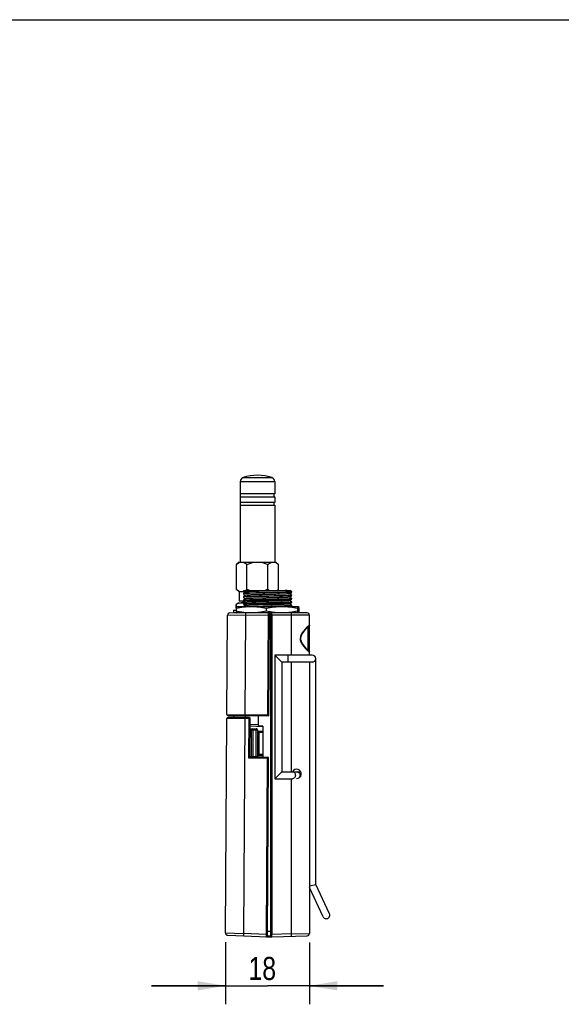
# Model space of a CAD drawing. Header units: inches. Extents: x 0 to 17, y 0 to 11.
# Tile 5 of 10: x 4.8 to 8.5, y 4.4 to 11. Entities that reach past the tile are written whole.
import ezdxf

# ---------------------------------------------------------------- set-up
doc = ezdxf.new("R2010")
doc.units = ezdxf.units.IN
doc.header["$LTSCALE"] = 0.935
doc.header["$MEASUREMENT"] = 0
doc.layers.get('0').update_dxf_attribs({"linetype": 'CONTINUOUS'})
doc.styles.get("Standard").update_dxf_attribs({"font": 'txt', "width": 0.8})
doc.dimstyles.new('DIMSTYLE_2', dxfattribs={"dimtxt": 0.15625, "dimasz": 0.1875, "dimexe": 0.125, "dimexo": 0.0625, "dimgap": 0.039062, "dimtad": 0, "dimtih": 1, "dimtoh": 1, "dimlfac": 1.25, "dimzin": 4, "dimdsep": 46, "dimtxsty": 'Standard', "dimblk": '_FILLED', "dimblk1": '_FILLED', "dimblk2": '_FILLED', "dimcen": 0.09, "dimazin": 1, "dimtfac": 1, "dimtofl": 0, "dimtmove": 0, "dimatfit": 3, "dimldrblk": '_FILLED', "dimfxl": 1, "dimtolj": 1, "dimtzin": 4, "dimarcsym": 0})

# ---------------------------------------------------------------- blocks, each defined once
blk = doc.blocks.new('_FILLED')
at = {"color": 0, "linetype": 'ByBlock'}
blk.add_solid([(0, 0), (-1, 0.167), (-1, -0.167)], dxfattribs=at)
blk = doc.blocks.new('*D4')
at = {"color": 7, "linetype": 'Continuous', "transparency": 16777216}
for p, q in [((6.2334, 4.7708), (6.2334, 4.3517)), ((6.8004, 4.7679), (6.8004, 4.3517)), ((6.2334, 4.4767), (5.7334, 4.4767)), ((5.7334, 4.4767), (6.5169, 4.4767)), ((7.3004, 4.4767), (6.5169, 4.4767)), ((6.8004, 4.4767), (7.3004, 4.4767))]:
    blk.add_line(p, q, dxfattribs=at)
at = {"color": 7, "linetype": 'Continuous', "transparency": 16777216, "xscale": 0.1875, "yscale": 0.1875, "zscale": 0.1875}
blk.add_blockref('_FILLED', (6.2334, 4.4767), dxfattribs=at)
at = {"color": 7, "linetype": 'Continuous', "transparency": 16777216, "xscale": 0.1875, "yscale": 0.1875, "zscale": 0.1875, "rotation": 180}
blk.add_blockref('_FILLED', (6.8004, 4.4767), dxfattribs=at)
at = {"color": 7, "linetype": 'Continuous', "transparency": 16777216, "insert": (6.4819, 4.672), "char_height": 0.15625, "width": 0.25, "attachment_point": 2, "line_spacing_factor": 0.9}
blk.add_mtext('18', dxfattribs=at)

msp = doc.modelspace()

# ---------------------------------------------------------------- linework, layer by layer
at = {"color": 7, "linetype": 'Continuous'}
for p, q in [((0, 11), (17, 11)), ((6.33271, 7.88094), (6.33271, 7.79747)), ((6.33271, 7.88094), (6.44925, 7.88094)), ((6.35262, 7.90827), (6.54588, 7.90827)), ((6.44925, 7.88094), (6.56578, 7.88094)), ((6.56578, 7.88094), (6.56579, 7.79748)), ((6.33586, 7.79747), (6.33271, 7.79747)), ((6.33271, 7.77857), (6.33272, 7.74078)), ((6.33271, 7.77857), (6.33586, 7.77857)), ((6.33586, 7.77857), (6.33586, 7.79747)), ((6.34216, 7.79747), (6.33586, 7.79747)), ((6.33586, 7.77857), (6.56264, 7.77858)), ((6.56579, 7.79748), (6.34216, 7.79747)), ((6.56264, 7.77858), (6.56264, 7.79748)), ((6.56264, 7.77858), (6.56579, 7.77858)), ((6.56579, 7.77858), (6.56579, 7.74078)), ((6.33587, 7.74078), (6.33272, 7.74078)), ((6.33272, 7.72188), (6.33272, 7.33763)), ((6.33272, 7.72188), (6.33587, 7.72188)), ((6.33587, 7.72188), (6.33587, 7.74078)), ((6.34216, 7.74078), (6.33587, 7.74078)), ((6.33587, 7.72188), (6.56264, 7.72189)), ((6.56579, 7.74078), (6.34216, 7.74078)), ((6.56264, 7.72189), (6.56264, 7.74078)), ((6.56264, 7.72189), (6.56579, 7.72189)), ((6.56579, 7.72189), (6.5658, 7.33763)), ((6.32475, 7.33763), (6.30742, 7.32031)), ((6.30743, 7.15338), (6.30742, 7.32031)), ((6.32475, 7.33763), (6.33269, 7.33763)), ((6.33269, 7.33763), (6.57377, 7.33763)), ((6.37835, 7.15338), (6.37834, 7.32031)), ((6.52018, 7.15338), (6.52018, 7.32031)), ((6.57377, 7.33763), (6.5911, 7.32031)), ((6.5911, 7.15338), (6.5911, 7.32031)), ((6.32475, 7.13605), (6.30743, 7.15338)), ((6.32643, 7.13605), (6.32475, 7.13605)), ((6.36545, 7.13606), (6.32643, 7.13605)), ((6.32643, 7.13605), (6.32643, 7.07306)), ((6.35563, 7.12611), (6.35563, 7.1247)), ((6.35607, 7.14546), (6.67109, 7.14546)), ((6.36623, 7.13592), (6.35741, 7.13082)), ((6.3579, 7.14041), (6.36596, 7.13576)), ((6.3579, 7.11738), (6.36596, 7.11272)), ((6.58318, 7.14546), (6.5911, 7.15338)), ((6.66772, 7.1241), (6.67605, 7.12891)), ((6.67655, 7.11931), (6.66799, 7.12425)), ((6.67655, 7.14235), (6.67111, 7.14549)), ((6.67379, 7.13362), (6.67379, 7.13505)), ((6.67833, 7.13763), (6.67833, 7.13619)), ((6.67833, 7.11459), (6.67833, 7.11315)), ((6.3065, 7.05229), (6.30651, 7.02955)), ((6.30653, 7.05229), (6.3065, 7.05229)), ((6.30653, 7.02966), (6.30653, 7.05229)), ((6.32339, 7.06361), (6.31607, 7.05938)), ((6.32339, 7.06361), (6.36072, 7.06361)), ((6.35699, 7.07306), (6.32643, 7.07306)), ((6.35863, 7.06941), (6.34926, 7.064)), ((6.34992, 7.06361), (6.34926, 7.064)), ((6.34926, 7.064), (6.36138, 7.064)), ((6.35863, 7.06941), (6.35231, 7.07306)), ((6.35563, 7.10307), (6.35563, 7.10166)), ((6.35563, 7.08003), (6.35563, 7.07859)), ((6.35563, 7.05699), (6.35563, 7.05555)), ((6.36622, 7.11288), (6.35741, 7.10778)), ((6.36623, 7.08984), (6.35741, 7.08474)), ((6.36622, 7.0668), (6.35742, 7.06171)), ((6.3579, 7.09435), (6.36597, 7.08969)), ((6.35791, 7.07129), (6.36596, 7.06664)), ((6.35791, 7.04825), (6.36596, 7.0436)), ((6.35863, 7.06941), (6.36116, 7.06941)), ((6.66772, 7.10105), (6.67605, 7.10587)), ((6.66774, 7.07801), (6.67606, 7.08281)), ((6.66774, 7.05497), (6.67605, 7.05977)), ((6.67655, 7.09627), (6.66799, 7.10121)), ((6.67655, 7.05018), (6.668, 7.05512)), ((6.67655, 7.07322), (6.66801, 7.07816)), ((6.67379, 7.11059), (6.67379, 7.11201)), ((6.67379, 7.08753), (6.67379, 7.08897)), ((6.67379, 7.06449), (6.67379, 7.06593)), ((6.67833, 7.09155), (6.67833, 7.09011)), ((6.67833, 7.06851), (6.67833, 7.06707)), ((6.5245, 6.99267), (6.26309, 6.99436)), ((6.28863, 7.01326), (6.28863, 6.99432)), ((6.28863, 7.01326), (6.30581, 7.01324)), ((6.29458, 6.99432), (6.28863, 6.99432)), ((6.7847, 6.99428), (6.29651, 6.99428)), ((6.30581, 7.02622), (6.30581, 7.00594)), ((6.30971, 7.03784), (6.30916, 7.03742)), ((6.30916, 6.99475), (6.30971, 6.99432)), ((6.30983, 7.03789), (6.30971, 7.03784)), ((6.30983, 7.03789), (6.724, 7.03789)), ((6.35615, 6.99428), (6.35615, 6.99376)), ((6.35742, 7.03867), (6.35693, 7.0381)), ((6.36622, 7.04376), (6.35742, 7.03867)), ((6.36737, 6.9962), (6.36647, 6.9963)), ((6.36737, 6.9962), (6.36647, 6.99628)), ((6.50869, 7.02622), (6.50869, 7.00594)), ((6.51698, 6.99272), (6.51698, 6.99428)), ((6.52418, 6.97693), (6.5245, 6.99267)), ((6.52633, 6.29973), (6.53076, 6.98633)), ((6.5406, 4.81265), (6.5406, 6.98798)), ((6.54712, 6.97853), (6.5469, 6.99428)), ((6.67379, 7.04145), (6.67379, 7.04289)), ((6.67486, 7.03774), (6.67379, 7.04145)), ((6.67833, 7.04547), (6.67833, 7.04403)), ((6.71986, 7.02622), (6.71986, 7.00594)), ((6.724, 7.03789), (6.72425, 7.03785)), ((6.72425, 7.03784), (6.72481, 7.03742)), ((6.72481, 6.99475), (6.72425, 6.99432)), ((6.72815, 7.02622), (6.72815, 7.00594)), ((6.24291, 6.30786), (6.24724, 6.97871)), ((6.5307, 6.97689), (6.24724, 6.97871)), ((6.36882, 6.97793), (6.3645, 6.30708)), ((6.51985, 6.30608), (6.52418, 6.97693)), ((6.80045, 6.97853), (6.5406, 6.97853)), ((6.54712, 6.97853), (6.54712, 4.82209)), ((6.67886, 6.70924), (6.67886, 6.97853)), ((6.80045, 6.70924), (6.80045, 6.97853)), ((6.79133, 6.74173), (6.79133, 6.90037)), ((6.74197, 6.82105), (6.73723, 6.82105)), ((6.56738, 6.70924), (6.56738, 5.87459)), ((6.61462, 6.662), (6.56738, 6.70924)), ((6.81934, 6.70924), (6.56738, 6.70924)), ((6.61462, 6.662), (6.61462, 5.92184)), ((6.81934, 6.662), (6.61462, 6.662)), ((6.65399, 6.70924), (6.65399, 6.662)), ((6.67886, 5.92184), (6.67886, 6.662)), ((6.80045, 6.662), (6.80045, 4.83041)), ((6.82264, 6.66223), (6.81934, 6.662)), ((6.84297, 5.1612), (6.84297, 6.68562)), ((6.23341, 4.83332), (6.24275, 6.28219)), ((6.40023, 6.28118), (6.24275, 6.28219)), ((6.24291, 6.30786), (6.51985, 6.30608)), ((6.39397, 6.28752), (6.24909, 6.28845)), ((6.24917, 6.30152), (6.52633, 6.29973)), ((6.29003, 6.28819), (6.29012, 6.30126)), ((6.36433, 6.28141), (6.35497, 4.82882)), ((6.36459, 6.28771), (6.36433, 6.28141)), ((6.3645, 6.30708), (6.36468, 6.30078)), ((6.36644, 6.30076), (6.36635, 6.2877)), ((6.39198, 6.01351), (6.39371, 6.28122)), ((6.39371, 6.28122), (6.39397, 6.28752)), ((6.39854, 6.01977), (6.40023, 6.28118)), ((6.45399, 6.3002), (6.45399, 6.23112)), ((6.51985, 6.30608), (6.52635, 6.29974)), ((6.45011, 6.20212), (6.39972, 6.20244)), ((6.39978, 6.21189), (6.44072, 6.21163)), ((6.39991, 6.23206), (6.48542, 6.22852)), ((6.45399, 6.23926), (6.39997, 6.2415)), ((6.40803, 6.02601), (6.40917, 6.20238)), ((6.41868, 6.21177), (6.41742, 6.0165)), ((6.43946, 6.01635), (6.44072, 6.21163)), ((6.45011, 6.20212), (6.44897, 6.02574)), ((6.48549, 6.18614), (6.45001, 6.18637)), ((6.45007, 6.19582), (6.48549, 6.19559)), ((6.48549, 6.23002), (6.45399, 6.23112)), ((6.45952, 6.19576), (6.45846, 6.03198)), ((6.48549, 6.23002), (6.48549, 6.01921)), ((6.39854, 6.01977), (6.39198, 6.01351)), ((6.52448, 6.01266), (6.39198, 6.01351)), ((6.4105, 6.01969), (6.39854, 6.01977)), ((6.39858, 6.02607), (6.44897, 6.02574)), ((6.43946, 6.01635), (6.41742, 6.0165)), ((6.51822, 6.019), (6.44642, 6.01946)), ((6.44901, 6.03204), (6.48549, 6.03181)), ((6.44908, 6.04149), (6.48549, 6.04126)), ((6.51029, 4.82239), (6.51796, 6.0127)), ((6.51675, 4.81291), (6.52448, 6.01266)), ((6.51796, 6.0127), (6.51822, 6.019)), ((6.56738, 5.87459), (6.61462, 5.92184)), ((6.61462, 5.92184), (6.74157, 5.92184)), ((6.56738, 5.87459), (6.68548, 5.87459)), ((6.67886, 4.82669), (6.67886, 5.87459)), ((6.8004, 5.15176), (6.84297, 5.1612)), ((6.89242, 4.94335), (6.80045, 5.1406)), ((6.93524, 4.96332), (6.84297, 5.1612)), ((6.23341, 4.83332), (6.35497, 4.82882)), ((6.24851, 4.81748), (6.51671, 4.80638)), ((6.51029, 4.82239), (6.35497, 4.82882)), ((6.51019, 4.80665), (6.51029, 4.82239)), ((6.51029, 4.82239), (6.51681, 4.82235)), ((6.51671, 4.80638), (6.54403, 4.80716)), ((6.54058, 4.81345), (6.51675, 4.81279)), ((6.51696, 4.8455), (6.5406, 4.84467)), ((6.5406, 4.82209), (6.54712, 4.82209)), ((6.67886, 4.82669), (6.54712, 4.82209)), ((6.54712, 4.80635), (6.54712, 4.82209)), ((6.54712, 4.80635), (6.78525, 4.81467)), ((6.67886, 4.82669), (6.80045, 4.83041))]:
    msp.add_line(p, q, dxfattribs=at)
for points in [[(6.66772, 7.1241), (6.66657, 7.12377), (6.66447, 7.12346), (6.66141, 7.12317), (6.65739, 7.12287), (6.65239, 7.12258), (6.64647, 7.12228), (6.63968, 7.12198), (6.63207, 7.12167), (6.62373, 7.12136), (6.61471, 7.12107), (6.60504, 7.12077), (6.59474, 7.12048), (6.58388, 7.12018), (6.57258, 7.11988), (6.56093, 7.11957), (6.54902, 7.11927), (6.53693, 7.11897), (6.52468, 7.11867), (6.51235, 7.11838), (6.50004, 7.11808), (6.488, 7.11778), (6.47647, 7.11749), (6.46564, 7.11721), (6.45484, 7.11693), (6.44377, 7.11663), (6.43319, 7.11633), (6.4232, 7.11603), (6.41384, 7.11573), (6.40513, 7.11543), (6.39718, 7.11512), (6.39013, 7.11482), (6.38392, 7.11453), (6.37857, 7.11423), (6.37411, 7.11393), (6.3706, 7.11363), (6.36807, 7.11332), (6.36658, 7.11302), (6.36622, 7.11288)], [(6.74197, 6.82105), (6.74257, 6.82834), (6.74622, 6.8409), (6.75317, 6.85451), (6.76435, 6.87068), (6.77362, 6.88204), (6.78032, 6.88952), (6.78544, 6.89485), (6.789, 6.89828), (6.79145, 6.90045), (6.79296, 6.90163), (6.79318, 6.90178)], [(6.79326, 6.74025), (6.79335, 6.7402), (6.79296, 6.74047), (6.79146, 6.74165), (6.78902, 6.7438), (6.78547, 6.74723), (6.78036, 6.75254), (6.77367, 6.76), (6.76444, 6.77131), (6.75329, 6.7874), (6.74632, 6.80096), (6.74262, 6.81345), (6.74197, 6.82105)]]:
    msp.add_lwpolyline(points, dxfattribs=at)
for centre, radius, start, end in [((6.44925, 7.6085), 0.31496, 72.134738, 107.867785), ((6.36143, 7.88094), 0.02872, 107.867785, 180.001261), ((6.53707, 7.88094), 0.02872, 0.001261, 72.134738), ((6.26299, 6.97861), 0.01575, 89.630703, 179.630703), ((6.41096, 7.45419), 0.46007, 263.202907, 264.450543), ((6.40937, 7.43817), 0.44396, 264.5713, 264.866321), ((6.52446, 6.98637), 0.0063, 359.630703, 89.630703), ((6.5469, 6.98798), 0.0063, 90, 180), ((6.7847, 6.97853), 0.01575, 0, 90), ((6.88016, 6.80177), 0.13633, 131.056395, 131.960711), ((6.79099, 6.90993), 0.00957, 271.995019, 284.818191), ((6.88052, 6.84073), 0.13688, 228.037612, 228.909124), ((6.81934, 6.68562), 0.02362, 270, 90), ((6.24905, 6.28215), 0.0063, 89.630703, 179.630703), ((6.24921, 6.30782), 0.0063, 179.630703, 269.630703), ((6.39393, 6.28122), 0.0063, 359.630703, 89.630703), ((6.41862, 6.20232), 0.00945, 89.630703, 179.630703), ((6.44066, 6.20218), 0.00945, 359.630703, 89.630703), ((6.41748, 6.02595), 0.00945, 179.630703, 269.630703), ((6.43953, 6.0258), 0.00945, 269.630703, 359.630703), ((6.51818, 6.0127), 0.0063, 359.630703, 89.630703), ((6.71383, 5.90766), 0.0315, 269.390002, 152.88676), ((6.71698, 5.90515), 0.01669, 90.011427, 97.117455), ((6.74505, 5.89803), 0.02352, 226.262488, 227.875218), ((6.91383, 4.95333), 0.02362, 205, 25), ((6.24916, 4.83321), 0.01575, 179.630703, 267.630703), ((6.51045, 4.81295), 0.0063, 267.630735, 359.630498), ((6.5469, 4.81265), 0.0063, 180.001451, 272.000055), ((6.7847, 4.83041), 0.01575, 272, 360)]:
    msp.add_arc(centre, radius, start, end, dxfattribs=at)
for points, knots in [([(6.30742, 7.32031), (6.30938, 7.32226), (6.31333, 7.32598), (6.32138, 7.33237), (6.32806, 7.33611), (6.33269, 7.33763)], [0, 0, 0, 0, 0.2692409, 0.5263713, 1, 1, 1, 1]), ([(6.35307, 7.33763), (6.3577, 7.33612), (6.36439, 7.33238), (6.37243, 7.32598), (6.37638, 7.32227), (6.37834, 7.32031)], [0, 0, 0, 0, 0.4736291, 0.7307321, 1, 1, 1, 1]), ([(6.37834, 7.32031), (6.38633, 7.3243), (6.40272, 7.3315), (6.42007, 7.33619), (6.42888, 7.33763)], [0, 0, 0, 0, 0.5001313, 1, 1, 1, 1]), ([(6.46964, 7.33763), (6.47405, 7.33691), (6.4828, 7.33502), (6.49988, 7.32971), (6.51219, 7.32431), (6.52018, 7.32031)], [0, 0, 0, 0, 0.2500527, 0.5001103, 1, 1, 1, 1]), ([(6.52018, 7.32031), (6.52214, 7.32227), (6.52609, 7.32598), (6.53413, 7.33238), (6.54082, 7.33612), (6.54545, 7.33763)], [0, 0, 0, 0, 0.2692409, 0.5263713, 1, 1, 1, 1]), ([(6.56583, 7.33763), (6.57046, 7.33612), (6.57714, 7.33238), (6.58519, 7.32599), (6.58914, 7.32227), (6.5911, 7.32031)], [0, 0, 0, 0, 0.4736292, 0.7307322, 1, 1, 1, 1]), ([(6.33269, 7.13605), (6.32807, 7.13757), (6.32138, 7.14131), (6.31333, 7.1477), (6.30938, 7.15142), (6.30743, 7.15338)], [0, 0, 0, 0, 0.4736291, 0.7307321, 1, 1, 1, 1]), ([(6.36008, 7.1391), (6.35951, 7.13879), (6.35724, 7.13763), (6.35488, 7.13665), (6.35308, 7.13606)], [0, 0, 0, 0, 0.2554261, 1, 1, 1, 1]), ([(6.67379, 7.13505), (6.66992, 7.13483), (6.66105, 7.13442), (6.63931, 7.13363), (6.60577, 7.13271), (6.56017, 7.13165), (6.51059, 7.13058), (6.4616, 7.12952), (6.42322, 7.1286), (6.39618, 7.12783), (6.3798, 7.12728), (6.36659, 7.12675), (6.35889, 7.12634), (6.35563, 7.12611)], [0, 0, 0, 0, 0.0365581, 0.0836731, 0.2050044, 0.352837, 0.5135609, 0.6723769, 0.8146626, 0.8754195, 0.9273214, 0.9691692, 1, 1, 1, 1]), ([(6.67379, 7.13362), (6.66992, 7.13341), (6.66105, 7.13302), (6.64617, 7.13246), (6.62831, 7.13189), (6.60787, 7.13137), (6.58532, 7.13083), (6.56119, 7.13025), (6.53603, 7.12969), (6.51044, 7.12917), (6.48499, 7.12862), (6.46029, 7.12803), (6.4369, 7.12749), (6.41537, 7.12697), (6.39618, 7.12642), (6.3798, 7.12584), (6.36659, 7.12532), (6.35889, 7.12493), (6.35563, 7.1247)], [0, 0, 0, 0, 0.0365574, 0.0836746, 0.1402618, 0.2050095, 0.2764221, 0.3528459, 0.4325096, 0.5135718, 0.5941529, 0.6723851, 0.7464569, 0.8146628, 0.8754214, 0.927325, 0.9691705, 1, 1, 1, 1]), ([(6.35741, 7.13082), (6.35722, 7.13071), (6.35686, 7.13021), (6.35645, 7.12924), (6.35602, 7.12781), (6.35576, 7.12672), (6.35563, 7.12611)], [0, 0, 0, 0, 0.1311854, 0.3395619, 0.6301821, 1, 1, 1, 1]), ([(6.35563, 7.1247), (6.3558, 7.12374), (6.35612, 7.12203), (6.35667, 7.11983), (6.35714, 7.11841), (6.35757, 7.11768), (6.35779, 7.11745), (6.3579, 7.11738)], [0, 0, 0, 0, 0.3763593, 0.671991, 0.879381, 0.9495977, 1, 1, 1, 1]), ([(6.35607, 7.14546), (6.3562, 7.1448), (6.35647, 7.14363), (6.35691, 7.14211), (6.35734, 7.14107), (6.3577, 7.14053), (6.3579, 7.14042)], [0, 0, 0, 0, 0.3704512, 0.6620184, 0.870883, 1, 1, 1, 1]), ([(6.64945, 7.14546), (6.64497, 7.14524), (6.63498, 7.14481), (6.6114, 7.14395), (6.58461, 7.14323), (6.55529, 7.14247), (6.5314, 7.14186), (6.50713, 7.1413), (6.48311, 7.14071), (6.45998, 7.14011), (6.43836, 7.13952), (6.41881, 7.13895), (6.40406, 7.13844), (6.39366, 7.13802), (6.38706, 7.13772), (6.38132, 7.13744), (6.37647, 7.13715), (6.37255, 7.13686), (6.36987, 7.13661), (6.36821, 7.13639), (6.36733, 7.13624), (6.36669, 7.1361), (6.36635, 7.13599), (6.36623, 7.13592)], [0, 0, 0, 0, 0.0474329, 0.1058882, 0.2496767, 0.3311462, 0.4162142, 0.5026416, 0.5881421, 0.6704892, 0.7474581, 0.8170457, 0.8774742, 0.9037479, 0.9271306, 0.9474483, 0.964597, 0.9784947, 0.9890626, 0.9930746, 0.9962321, 0.9985358, 1, 1, 1, 1]), ([(6.37835, 7.15338), (6.37762, 7.15266), (6.37476, 7.14986), (6.37176, 7.1472), (6.36942, 7.14535)], [0, 0, 0, 0, 0.2559319, 1, 1, 1, 1]), ([(6.52911, 7.14535), (6.52834, 7.14596), (6.52525, 7.1485), (6.52232, 7.15124), (6.52018, 7.15338)], [0, 0, 0, 0, 0.2439332, 1, 1, 1, 1]), ([(6.5911, 7.15338), (6.59038, 7.15266), (6.58751, 7.14986), (6.58451, 7.1472), (6.58218, 7.14535)], [0, 0, 0, 0, 0.2559356, 1, 1, 1, 1]), ([(6.67379, 7.13505), (6.6739, 7.13565), (6.67411, 7.13678), (6.67444, 7.13836), (6.67478, 7.13969), (6.67512, 7.14076), (6.67545, 7.14158), (6.67578, 7.14213), (6.67616, 7.14245), (6.67645, 7.14241), (6.67655, 7.14235)], [0, 0, 0, 0, 0.2234421, 0.4196054, 0.5867508, 0.7237215, 0.8299638, 0.9062484, 0.9572549, 1, 1, 1, 1]), ([(6.67605, 7.12892), (6.67597, 7.12887), (6.67575, 7.12881), (6.67543, 7.12898), (6.67516, 7.12933), (6.67488, 7.12984), (6.6746, 7.13054), (6.67433, 7.13141), (6.67405, 7.13246), (6.67388, 7.13322), (6.67379, 7.13362)], [0, 0, 0, 0, 0.05218, 0.1075442, 0.1833699, 0.286777, 0.4201866, 0.5840964, 0.7777459, 1, 1, 1, 1]), ([(6.67379, 7.11201), (6.6739, 7.11261), (6.67411, 7.11374), (6.67444, 7.11532), (6.67478, 7.11665), (6.67512, 7.11772), (6.67545, 7.11854), (6.67578, 7.11909), (6.67616, 7.11941), (6.67645, 7.11937), (6.67655, 7.11931)], [0, 0, 0, 0, 0.2234636, 0.4196545, 0.5868113, 0.7237732, 0.8299917, 0.9062524, 0.9572528, 1, 1, 1, 1]), ([(6.67833, 7.13619), (6.67816, 7.13523), (6.67784, 7.13353), (6.67729, 7.13134), (6.67681, 7.12994), (6.67639, 7.12921), (6.67616, 7.12898), (6.67605, 7.12892)], [0, 0, 0, 0, 0.378763, 0.6735337, 0.8794219, 0.9494316, 1, 1, 1, 1]), ([(6.67655, 7.14235), (6.67674, 7.14224), (6.6771, 7.14174), (6.67751, 7.14076), (6.67794, 7.13934), (6.6782, 7.13824), (6.67833, 7.13763)], [0, 0, 0, 0, 0.1314109, 0.3403324, 0.6307417, 1, 1, 1, 1]), ([(6.67655, 7.11931), (6.67674, 7.1192), (6.6771, 7.1187), (6.67751, 7.11772), (6.67794, 7.1163), (6.6782, 7.1152), (6.67833, 7.11459)], [0, 0, 0, 0, 0.1314088, 0.3403618, 0.6307865, 1, 1, 1, 1]), ([(6.3065, 7.05229), (6.30803, 7.05366), (6.3111, 7.0562), (6.3144, 7.05842), (6.31607, 7.05938)], [0, 0, 0, 0, 0.5158502, 1, 1, 1, 1]), ([(6.36024, 7.06336), (6.35572, 7.06364), (6.34658, 7.06355), (6.33296, 7.06145), (6.31955, 7.05763), (6.31085, 7.05419), (6.30653, 7.05229)], [0, 0, 0, 0, 0.2458417, 0.4932492, 0.7443405, 1, 1, 1, 1]), ([(6.67379, 7.11201), (6.66992, 7.11179), (6.66105, 7.11138), (6.63931, 7.11059), (6.60577, 7.10967), (6.56017, 7.10861), (6.51059, 7.10754), (6.4616, 7.10648), (6.42322, 7.10556), (6.39618, 7.10479), (6.3798, 7.10424), (6.36659, 7.10371), (6.35889, 7.1033), (6.35563, 7.10307)], [0, 0, 0, 0, 0.0365581, 0.0836731, 0.2050044, 0.352837, 0.5135609, 0.6723769, 0.8146626, 0.8754195, 0.9273214, 0.9691692, 1, 1, 1, 1]), ([(6.67379, 7.11059), (6.66992, 7.11038), (6.66105, 7.10998), (6.64618, 7.1094), (6.62831, 7.10885), (6.60787, 7.10834), (6.58532, 7.10779), (6.56119, 7.1072), (6.53604, 7.10666), (6.51044, 7.10614), (6.48499, 7.10557), (6.46029, 7.10499), (6.4369, 7.10446), (6.41537, 7.10393), (6.39618, 7.10336), (6.3798, 7.1028), (6.36659, 7.10229), (6.35889, 7.10189), (6.35563, 7.10166)], [0, 0, 0, 0, 0.0365579, 0.0836747, 0.1402598, 0.2050068, 0.2764184, 0.3528411, 0.4325049, 0.5135663, 0.5941474, 0.6723773, 0.7464542, 0.8146617, 0.8754203, 0.9273233, 0.9691694, 1, 1, 1, 1]), ([(6.35741, 7.10778), (6.35722, 7.10767), (6.35686, 7.10717), (6.35645, 7.1062), (6.35602, 7.10477), (6.35576, 7.10368), (6.35563, 7.10307)], [0, 0, 0, 0, 0.1311734, 0.3395372, 0.6301535, 1, 1, 1, 1]), ([(6.35563, 7.10166), (6.3558, 7.1007), (6.35612, 7.09899), (6.35666, 7.09679), (6.35714, 7.09538), (6.35756, 7.09464), (6.35779, 7.09441), (6.3579, 7.09435)], [0, 0, 0, 0, 0.3771552, 0.6728033, 0.8797586, 0.9497659, 1, 1, 1, 1]), ([(6.67379, 7.08897), (6.66992, 7.08875), (6.66105, 7.08834), (6.63931, 7.08755), (6.60577, 7.08663), (6.56017, 7.08557), (6.51059, 7.0845), (6.4616, 7.08344), (6.42322, 7.08252), (6.39618, 7.08175), (6.3798, 7.0812), (6.36659, 7.08067), (6.35889, 7.08026), (6.35563, 7.08003)], [0, 0, 0, 0, 0.0365581, 0.0836731, 0.2050044, 0.352837, 0.5135609, 0.6723769, 0.8146626, 0.8754195, 0.9273214, 0.9691692, 1, 1, 1, 1]), ([(6.35563, 7.07859), (6.35889, 7.07882), (6.36659, 7.07923), (6.3798, 7.07977), (6.39618, 7.08031), (6.42322, 7.08108), (6.4616, 7.082), (6.51059, 7.08307), (6.56017, 7.08413), (6.60577, 7.0852), (6.63931, 7.08612), (6.66105, 7.08691), (6.66992, 7.08731), (6.67379, 7.08753)], [0, 0, 0, 0, 0.0308307, 0.0726781, 0.1245798, 0.1853365, 0.3276226, 0.4864389, 0.6471624, 0.7949946, 0.9163264, 0.9634417, 1, 1, 1, 1]), ([(6.35741, 7.08474), (6.35722, 7.08463), (6.35686, 7.08413), (6.35645, 7.08316), (6.35602, 7.08174), (6.35576, 7.08064), (6.35563, 7.08003)], [0, 0, 0, 0, 0.1311621, 0.3395118, 0.6301218, 1, 1, 1, 1]), ([(6.35563, 7.07859), (6.3558, 7.07763), (6.35612, 7.07593), (6.35667, 7.07373), (6.35715, 7.07232), (6.35757, 7.07159), (6.3578, 7.07136), (6.35791, 7.07129)], [0, 0, 0, 0, 0.3775434, 0.6726373, 0.8793319, 0.9495089, 1, 1, 1, 1]), ([(6.67379, 7.06593), (6.66992, 7.06571), (6.66105, 7.0653), (6.63931, 7.06451), (6.60577, 7.06359), (6.56017, 7.06253), (6.51059, 7.06146), (6.4616, 7.0604), (6.42322, 7.05948), (6.39618, 7.05871), (6.3798, 7.05817), (6.36659, 7.05763), (6.35889, 7.05722), (6.35563, 7.05699)], [0, 0, 0, 0, 0.0365581, 0.083673, 0.2050043, 0.352837, 0.5135609, 0.6723769, 0.8146627, 0.8754195, 0.9273215, 0.9691692, 1, 1, 1, 1]), ([(6.35563, 7.05555), (6.35889, 7.05578), (6.36659, 7.05619), (6.3798, 7.05673), (6.39618, 7.05727), (6.42322, 7.05804), (6.4616, 7.05896), (6.51059, 7.06003), (6.56017, 7.06109), (6.60577, 7.06216), (6.63931, 7.06308), (6.66105, 7.06387), (6.66992, 7.06427), (6.67379, 7.06449)], [0, 0, 0, 0, 0.0308307, 0.0726781, 0.1245798, 0.1853365, 0.3276226, 0.4864389, 0.6471624, 0.7949946, 0.9163264, 0.9634417, 1, 1, 1, 1]), ([(6.35742, 7.06171), (6.35722, 7.0616), (6.35687, 7.0611), (6.35645, 7.06012), (6.35602, 7.0587), (6.35576, 7.05761), (6.35563, 7.05699)], [0, 0, 0, 0, 0.1313306, 0.3399276, 0.6303848, 1, 1, 1, 1]), ([(6.35563, 7.05555), (6.3558, 7.05459), (6.35612, 7.05289), (6.35667, 7.05069), (6.35715, 7.04928), (6.35757, 7.04855), (6.35779, 7.04832), (6.35791, 7.04825)], [0, 0, 0, 0, 0.3774812, 0.6725717, 0.8793078, 0.9495002, 1, 1, 1, 1]), ([(6.66772, 7.10105), (6.66757, 7.10097), (6.66713, 7.10084), (6.66631, 7.10067), (6.66514, 7.1005), (6.66364, 7.10032), (6.6618, 7.10016), (6.65869, 7.09991), (6.654, 7.09962), (6.64745, 7.09928), (6.63972, 7.09893), (6.63088, 7.09857), (6.62099, 7.09822), (6.61015, 7.09788), (6.59409, 7.09742), (6.57246, 7.09682), (6.54519, 7.09612), (6.51689, 7.09546), (6.48859, 7.09476), (6.46133, 7.09406), (6.43971, 7.09349), (6.42368, 7.09301), (6.41285, 7.09266), (6.40296, 7.09231), (6.39413, 7.09196), (6.38641, 7.09162), (6.37989, 7.09128), (6.37522, 7.09099), (6.37213, 7.09074), (6.37029, 7.09056), (6.36879, 7.09039), (6.36763, 7.09022), (6.36681, 7.09005), (6.36637, 7.08992), (6.36623, 7.08984)], [0, 0, 0, 0, 0.0016959, 0.0044804, 0.0083759, 0.0133892, 0.0195167, 0.0267446, 0.0444135, 0.0661986, 0.0919003, 0.1213132, 0.1541899, 0.190238, 0.2291097, 0.3138399, 0.4053218, 0.5002655, 0.5951954, 0.6866737, 0.7713199, 0.8101397, 0.8461511, 0.8790164, 0.9084152, 0.934065, 0.9557577, 0.973333, 0.9805313, 0.9866453, 0.9916571, 0.9955537, 0.9983292, 1, 1, 1, 1]), ([(6.66774, 7.07801), (6.66759, 7.07792), (6.66715, 7.0778), (6.66633, 7.07763), (6.66516, 7.07748), (6.66365, 7.07731), (6.6618, 7.07715), (6.6587, 7.07691), (6.65403, 7.07661), (6.64751, 7.07626), (6.6398, 7.07589), (6.63096, 7.07553), (6.62108, 7.0752), (6.61023, 7.07487), (6.59418, 7.0744), (6.57255, 7.0738), (6.54527, 7.07307), (6.51697, 7.07243), (6.48865, 7.07175), (6.46138, 7.07102), (6.43975, 7.07045), (6.42371, 7.06999), (6.41288, 7.06965), (6.403, 7.0693), (6.39414, 7.06894), (6.38641, 7.06858), (6.37988, 7.06823), (6.37522, 7.06795), (6.37214, 7.06771), (6.37032, 7.06754), (6.36883, 7.06737), (6.36767, 7.06721), (6.36685, 7.06704), (6.36642, 7.06691), (6.36627, 7.06682)], [0, 0, 0, 0, 0.0016748, 0.0044636, 0.0083797, 0.0134144, 0.0195517, 0.0267715, 0.0443779, 0.0660744, 0.0917006, 0.1210715, 0.1539617, 0.1900374, 0.2289236, 0.3136399, 0.4051287, 0.5001171, 0.5950922, 0.6866518, 0.7713552, 0.8101514, 0.8461407, 0.8790215, 0.9084899, 0.934236, 0.955964, 0.9734746, 0.9806193, 0.9866779, 0.9916452, 0.9955178, 0.9982971, 1, 1, 1, 1]), ([(6.66769, 7.05499), (6.66755, 7.05491), (6.66712, 7.05477), (6.66632, 7.0546), (6.66517, 7.05443), (6.66368, 7.05425), (6.66185, 7.05408), (6.65874, 7.05383), (6.65405, 7.05355), (6.6475, 7.05322), (6.63978, 7.05288), (6.63094, 7.05252), (6.62107, 7.05216), (6.61024, 7.0518), (6.59419, 7.05133), (6.57255, 7.05078), (6.54526, 7.05007), (6.51696, 7.04935), (6.48865, 7.0487), (6.46137, 7.04802), (6.43973, 7.0474), (6.42368, 7.04692), (6.41286, 7.04658), (6.40299, 7.04625), (6.39416, 7.04592), (6.38643, 7.04556), (6.37989, 7.04521), (6.3752, 7.0449), (6.3721, 7.04464), (6.37028, 7.04447), (6.36879, 7.04431), (6.36764, 7.04415), (6.36684, 7.04399), (6.36641, 7.04386), (6.36627, 7.04378)], [0, 0, 0, 0, 0.0016507, 0.0043848, 0.0082308, 0.0132005, 0.0192952, 0.0265054, 0.0441717, 0.0659755, 0.091692, 0.12108, 0.1538945, 0.1898861, 0.2287628, 0.3135818, 0.40511, 0.5000883, 0.5950639, 0.6865861, 0.7713967, 0.8102565, 0.8462319, 0.8790386, 0.9084192, 0.9341261, 0.9559263, 0.9735843, 0.9807816, 0.9868604, 0.991814, 0.9956459, 0.9983662, 1, 1, 1, 1]), ([(6.67605, 7.10587), (6.67596, 7.10583), (6.67575, 7.10577), (6.67543, 7.10594), (6.67515, 7.10629), (6.67488, 7.10681), (6.6746, 7.1075), (6.67433, 7.10838), (6.67405, 7.10943), (6.67388, 7.11018), (6.67379, 7.11059)], [0, 0, 0, 0, 0.0520009, 0.1073597, 0.1834065, 0.2871265, 0.4208015, 0.5848072, 0.7782826, 1, 1, 1, 1]), ([(6.67379, 7.08897), (6.6739, 7.08957), (6.67411, 7.0907), (6.67444, 7.09228), (6.67478, 7.09361), (6.67512, 7.09469), (6.67545, 7.0955), (6.67578, 7.09605), (6.67616, 7.09637), (6.67645, 7.09633), (6.67655, 7.09627)], [0, 0, 0, 0, 0.2234734, 0.4197244, 0.5869938, 0.7239659, 0.830157, 0.9062867, 0.9572592, 1, 1, 1, 1]), ([(6.67606, 7.08281), (6.67597, 7.08277), (6.67576, 7.08271), (6.67544, 7.08288), (6.67516, 7.08323), (6.67488, 7.08375), (6.67461, 7.08445), (6.67433, 7.08532), (6.67405, 7.08637), (6.67388, 7.08713), (6.67379, 7.08753)], [0, 0, 0, 0, 0.0521358, 0.1076584, 0.1839519, 0.2878941, 0.4216394, 0.585515, 0.7786978, 1, 1, 1, 1]), ([(6.67379, 7.06593), (6.6739, 7.06653), (6.67411, 7.06766), (6.67444, 7.06924), (6.67478, 7.07057), (6.67512, 7.07165), (6.67545, 7.07246), (6.67578, 7.07301), (6.67616, 7.07333), (6.67645, 7.07328), (6.67655, 7.07322)], [0, 0, 0, 0, 0.2234949, 0.4198718, 0.5872498, 0.7242575, 0.8303872, 0.9063593, 0.9572045, 1, 1, 1, 1]), ([(6.67605, 7.05977), (6.67597, 7.05973), (6.67576, 7.05967), (6.67544, 7.05984), (6.67516, 7.06019), (6.67488, 7.06071), (6.67461, 7.06141), (6.67433, 7.06229), (6.67405, 7.06333), (6.67388, 7.06409), (6.67379, 7.06449)], [0, 0, 0, 0, 0.0521328, 0.1076578, 0.1839725, 0.2879425, 0.4217039, 0.5855729, 0.7787318, 1, 1, 1, 1]), ([(6.67379, 7.04289), (6.6739, 7.04349), (6.67411, 7.04462), (6.67444, 7.0462), (6.67478, 7.04753), (6.67512, 7.04861), (6.67545, 7.04942), (6.67578, 7.04997), (6.67616, 7.05029), (6.67645, 7.05024), (6.67655, 7.05018)], [0, 0, 0, 0, 0.2234766, 0.419842, 0.5872263, 0.7242556, 0.8304019, 0.9063691, 0.9572033, 1, 1, 1, 1]), ([(6.67833, 7.11315), (6.67816, 7.11219), (6.67784, 7.11049), (6.67729, 7.1083), (6.67681, 7.1069), (6.67638, 7.10617), (6.67616, 7.10594), (6.67605, 7.10587)], [0, 0, 0, 0, 0.378237, 0.6730535, 0.879257, 0.9493926, 1, 1, 1, 1]), ([(6.67833, 7.06707), (6.67816, 7.06611), (6.67784, 7.06441), (6.67729, 7.06221), (6.67681, 7.0608), (6.67639, 7.06007), (6.67617, 7.05984), (6.67605, 7.05977)], [0, 0, 0, 0, 0.3776193, 0.6728938, 0.8794392, 0.9495365, 1, 1, 1, 1]), ([(6.67833, 7.09011), (6.67816, 7.08915), (6.67784, 7.08745), (6.67729, 7.08525), (6.67681, 7.08384), (6.67639, 7.08311), (6.67617, 7.08288), (6.67606, 7.08281)], [0, 0, 0, 0, 0.3775747, 0.6728555, 0.8794388, 0.9495404, 1, 1, 1, 1]), ([(6.67655, 7.09627), (6.67674, 7.09616), (6.6771, 7.09566), (6.67751, 7.09468), (6.67794, 7.09326), (6.6782, 7.09216), (6.67833, 7.09155)], [0, 0, 0, 0, 0.1314927, 0.3403082, 0.6307948, 1, 1, 1, 1]), ([(6.67655, 7.07322), (6.67674, 7.07311), (6.6771, 7.07262), (6.67751, 7.07164), (6.67794, 7.07021), (6.6782, 7.06912), (6.67833, 7.06851)], [0, 0, 0, 0, 0.1314667, 0.3401961, 0.6308205, 1, 1, 1, 1]), ([(6.67655, 7.05018), (6.67674, 7.05007), (6.6771, 7.04958), (6.67751, 7.0486), (6.67794, 7.04717), (6.6782, 7.04608), (6.67833, 7.04547)], [0, 0, 0, 0, 0.1314401, 0.3401336, 0.6307726, 1, 1, 1, 1]), ([(6.30581, 7.02622), (6.32251, 7.02981), (6.34776, 7.03423), (6.38172, 7.03736), (6.39875, 7.03789), (6.40725, 7.03789)], [0, 0, 0, 0, 0.5007784, 0.7505169, 1, 1, 1, 1]), ([(6.30916, 7.03742), (6.30899, 7.03723), (6.30868, 7.03675), (6.30808, 7.03546), (6.30737, 7.03326), (6.30656, 7.03001), (6.30607, 7.02757), (6.30581, 7.02622)], [0, 0, 0, 0, 0.0635055, 0.1451678, 0.3634901, 0.6509619, 1, 1, 1, 1]), ([(6.30581, 7.00594), (6.30607, 7.0046), (6.30656, 7.00215), (6.30737, 6.9989), (6.30808, 6.99671), (6.30868, 6.99542), (6.309, 6.99494), (6.30916, 6.99475)], [0, 0, 0, 0, 0.349092, 0.6365838, 0.8548882, 0.9365261, 1, 1, 1, 1]), ([(6.35651, 6.99736), (6.35226, 6.99787), (6.33527, 7.00012), (6.31839, 7.00324), (6.30581, 7.00594)], [0, 0, 0, 0, 0.2496353, 1, 1, 1, 1]), ([(6.36947, 6.99367), (6.36944, 6.99367), (6.3694, 6.99353), (6.36935, 6.99334), (6.3693, 6.99294), (6.36925, 6.99243), (6.3692, 6.99177), (6.36913, 6.99063), (6.36905, 6.98892), (6.36896, 6.98657), (6.3689, 6.98388), (6.36885, 6.98096), (6.36883, 6.97895), (6.36882, 6.97793)], [0, 0, 0, 0, 0.0059046, 0.0206681, 0.0446679, 0.0778187, 0.1198034, 0.1702096, 0.2944315, 0.4456403, 0.6181316, 0.8055168, 1, 1, 1, 1]), ([(6.40725, 6.99428), (6.39784, 6.99428), (6.38528, 6.99471), (6.37277, 6.99571), (6.36964, 6.99599)], [0, 0, 0, 0, 0.7498454, 1, 1, 1, 1]), ([(6.40725, 7.03789), (6.41576, 7.03789), (6.43278, 7.03736), (6.46675, 7.03423), (6.492, 7.02981), (6.50869, 7.02622)], [0, 0, 0, 0, 0.2494831, 0.4992217, 1, 1, 1, 1]), ([(6.50869, 7.00594), (6.492, 7.00236), (6.46675, 6.99794), (6.43278, 6.99481), (6.41576, 6.99428), (6.40725, 6.99428)], [0, 0, 0, 0, 0.5007784, 0.7505169, 1, 1, 1, 1]), ([(6.67379, 7.04289), (6.66938, 7.04264), (6.65918, 7.04218), (6.63393, 7.0413), (6.59493, 7.04028), (6.54256, 7.03911), (6.50524, 7.03831), (6.48607, 7.03789)], [0, 0, 0, 0, 0.0705256, 0.163176, 0.4035991, 0.6936557, 1, 1, 1, 1]), ([(6.50869, 7.02622), (6.52608, 7.02981), (6.55237, 7.03423), (6.58771, 7.03736), (6.60542, 7.03789), (6.61427, 7.03789)], [0, 0, 0, 0, 0.5005536, 0.7503697, 1, 1, 1, 1]), ([(6.61427, 6.99428), (6.60542, 6.99428), (6.58771, 6.99481), (6.55237, 6.99794), (6.52608, 7.00236), (6.50869, 7.00594)], [0, 0, 0, 0, 0.2496304, 0.4994465, 1, 1, 1, 1]), ([(6.55209, 7.03789), (6.56504, 7.03817), (6.58951, 7.03873), (6.62337, 7.03959), (6.64798, 7.04033), (6.66408, 7.04096), (6.6708, 7.04128), (6.67379, 7.04145)], [0, 0, 0, 0, 0.3193296, 0.6030124, 0.8344151, 0.926145, 1, 1, 1, 1]), ([(6.61427, 7.03789), (6.62313, 7.03789), (6.64084, 7.03736), (6.67618, 7.03423), (6.70247, 7.02981), (6.71986, 7.02622)], [0, 0, 0, 0, 0.2496304, 0.4994465, 1, 1, 1, 1]), ([(6.71986, 7.00594), (6.70247, 7.00236), (6.67618, 6.99794), (6.64084, 6.99481), (6.62313, 6.99428), (6.61427, 6.99428)], [0, 0, 0, 0, 0.5005536, 0.7503697, 1, 1, 1, 1]), ([(6.67833, 7.04403), (6.67811, 7.04275), (6.67777, 7.04099), (6.6772, 7.03888), (6.67691, 7.03806), (6.67675, 7.03771)], [0, 0, 0, 0, 0.5981411, 0.8248049, 1, 1, 1, 1]), ([(6.67886, 6.97853), (6.67886, 6.97955), (6.67885, 6.98156), (6.67882, 6.98448), (6.67877, 6.98717), (6.67871, 6.98952), (6.67863, 6.99145), (6.67855, 6.99277), (6.67848, 6.99355), (6.67843, 6.99394), (6.67838, 6.99414), (6.67834, 6.99428), (6.67831, 6.99428)], [0, 0, 0, 0, 0.1942468, 0.3818275, 0.5544211, 0.7056074, 0.8297196, 0.9221972, 0.9553099, 0.9793048, 0.9940876, 1, 1, 1, 1]), ([(6.71986, 7.02622), (6.72017, 7.02785), (6.72064, 7.03016), (6.72136, 7.033), (6.72187, 7.03468), (6.72238, 7.03604), (6.72293, 7.03715), (6.72357, 7.03789), (6.724, 7.03789)], [0, 0, 0, 0, 0.3930801, 0.5566127, 0.6958609, 0.8094488, 0.8967062, 1, 1, 1, 1]), ([(6.724, 6.99428), (6.72357, 6.99428), (6.72293, 6.99502), (6.72238, 6.99612), (6.72187, 6.99749), (6.72136, 6.99916), (6.72064, 7.00201), (6.72017, 7.00431), (6.71986, 7.00594)], [0, 0, 0, 0, 0.1032938, 0.1905518, 0.3041391, 0.4433869, 0.6069196, 1, 1, 1, 1]), ([(6.72481, 7.03742), (6.72497, 7.03723), (6.72528, 7.03675), (6.72589, 7.03546), (6.72659, 7.03326), (6.7274, 7.03001), (6.72789, 7.02757), (6.72815, 7.02622)], [0, 0, 0, 0, 0.0635055, 0.1451678, 0.3634901, 0.6509619, 1, 1, 1, 1]), ([(6.72815, 7.00594), (6.72789, 7.0046), (6.7274, 7.00215), (6.72659, 6.9989), (6.72588, 6.99671), (6.72528, 6.99542), (6.72497, 6.99494), (6.72481, 6.99475)], [0, 0, 0, 0, 0.349092, 0.6365838, 0.8548882, 0.9365261, 1, 1, 1, 1]), ([(6.789, 6.90315), (6.7843, 6.89893), (6.77412, 6.88876), (6.75275, 6.86447), (6.73723, 6.83954), (6.73723, 6.82105)], [0, 0, 0, 0, 0.1925487, 0.4364237, 1, 1, 1, 1]), ([(6.80045, 6.9097), (6.80045, 6.90994), (6.80041, 6.91041), (6.79973, 6.91078), (6.79886, 6.91055), (6.79776, 6.91005), (6.79636, 6.90916), (6.79389, 6.90737), (6.79197, 6.90576), (6.79061, 6.90458)], [0, 0, 0, 0, 0.0564806, 0.1013977, 0.1660078, 0.2635145, 0.396495, 0.5646209, 1, 1, 1, 1]), ([(6.80045, 6.9097), (6.80045, 6.90784), (6.79917, 6.90372), (6.79552, 6.90123), (6.79344, 6.90068)], [0, 0, 0, 0, 0.4646763, 1, 1, 1, 1]), ([(6.73723, 6.82105), (6.73723, 6.81613), (6.73876, 6.80636), (6.74438, 6.79304), (6.7516, 6.78114), (6.76176, 6.7674), (6.77416, 6.7533), (6.7843, 6.74317), (6.789, 6.73895)], [0, 0, 0, 0, 0.1485263, 0.2938269, 0.434012, 0.5677742, 0.8093011, 1, 1, 1, 1]), ([(6.79056, 6.73757), (6.79192, 6.73638), (6.79385, 6.73476), (6.79634, 6.73295), (6.79775, 6.73206), (6.79885, 6.73155), (6.79973, 6.73132), (6.80041, 6.73169), (6.80045, 6.73216), (6.80045, 6.7324)], [0, 0, 0, 0, 0.4354264, 0.6036208, 0.7366847, 0.8342691, 0.8989086, 0.9437187, 1, 1, 1, 1]), ([(6.79482, 6.74094), (6.79656, 6.74018), (6.79945, 6.73768), (6.80045, 6.73405), (6.80045, 6.7324)], [0, 0, 0, 0, 0.5338802, 1, 1, 1, 1]), ([(6.68549, 5.92184), (6.68781, 5.92184), (6.69274, 5.92077), (6.69927, 5.91602), (6.70411, 5.90818), (6.7053, 5.90167), (6.70531, 5.89822)], [0, 0, 0, 0, 0.2051455, 0.4307981, 0.6953013, 1, 1, 1, 1]), ([(6.71325, 5.92184), (6.71628, 5.92184), (6.72241, 5.9206), (6.73015, 5.91533), (6.73531, 5.90748), (6.73652, 5.90129), (6.73652, 5.89822)], [0, 0, 0, 0, 0.2482156, 0.4974746, 0.7481868, 1, 1, 1, 1]), ([(6.74169, 5.92163), (6.7393, 5.92131), (6.73458, 5.91989), (6.73054, 5.91708), (6.72879, 5.9154)], [0, 0, 0, 0, 0.4990805, 1, 1, 1, 1]), ([(6.70531, 5.89822), (6.7053, 5.89477), (6.70411, 5.88825), (6.69927, 5.88041), (6.69274, 5.87566), (6.68781, 5.87459), (6.68549, 5.87459)], [0, 0, 0, 0, 0.3046924, 0.56919, 0.7948251, 1, 1, 1, 1]), ([(6.73652, 5.89822), (6.73652, 5.89456), (6.73481, 5.88716), (6.72993, 5.88134), (6.72701, 5.87917)], [0, 0, 0, 0, 0.5014902, 1, 1, 1, 1]), ([(6.35497, 4.82882), (6.35493, 4.8278), (6.35485, 4.82579), (6.35476, 4.82288), (6.3547, 4.82019), (6.35467, 4.81784), (6.35467, 4.81591), (6.35469, 4.81459), (6.35473, 4.81382), (6.35477, 4.81342), (6.3548, 4.81322), (6.35484, 4.81308), (6.35487, 4.81308)], [0, 0, 0, 0, 0.1945504, 0.3819349, 0.5543743, 0.7055574, 0.8297665, 0.9221669, 0.9553184, 0.9793216, 0.9940923, 1, 1, 1, 1]), ([(6.67886, 4.81096), (6.67889, 4.81096), (6.67893, 4.8111), (6.67896, 4.8113), (6.679, 4.81169), (6.67905, 4.81246), (6.67908, 4.81378), (6.67909, 4.81571), (6.67907, 4.81807), (6.67903, 4.82075), (6.67896, 4.82367), (6.67889, 4.82567), (6.67886, 4.82669)], [0, 0, 0, 0, 0.0059099, 0.0206844, 0.0446643, 0.0777543, 0.170145, 0.2941781, 0.4453323, 0.6179713, 0.8056579, 1, 1, 1, 1])]:
    msp.add_open_spline(points, degree=3, knots=knots, dxfattribs=at)
for points in [[(6.39619, 7.14535), (6.39013, 7.14776), (6.38418, 7.15046), (6.37835, 7.15338)], [(6.52018, 7.15338), (6.51435, 7.15047), (6.5084, 7.14776), (6.50234, 7.14535)], [(6.79133, 6.74173), (6.79252, 6.74169), (6.79372, 6.74142), (6.79482, 6.74094)]]:
    msp.add_open_spline(points, degree=3, dxfattribs=at)

# ---------------------------------------------------------------- dimensions: what is measured, and where the dimension line sits
dim = msp.add_linear_dim(base=(6.80045, 4.47668), p1=(6.23341, 4.83332), p2=(6.80045, 4.83041), dimstyle='DIMSTYLE_2', override={"dimtad": 1, "dimtih": 0, "dimtoh": 0}, dxfattribs=at)
dim.commit()
dim.dimension.update_dxf_attribs({"geometry": '*D4', "text_midpoint": (6.50141, 4.47668), "dimtype": 160})

doc.saveas('drawing.dxf')
